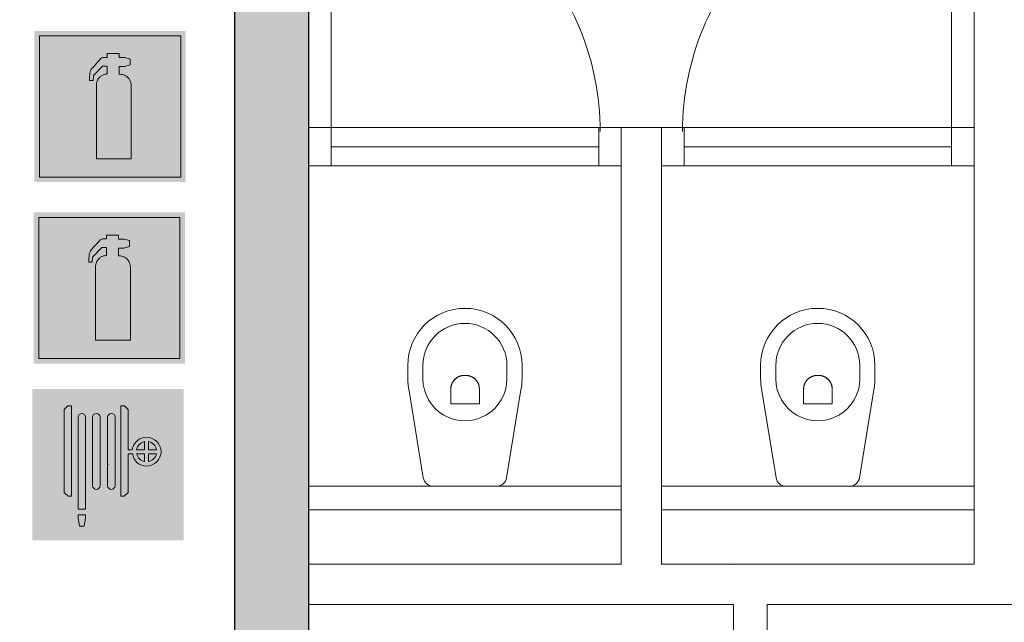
# Model space of a CAD drawing. Header units: millimetres. Extents: x -13022 to 1371524, y -38729 to 632593.
# Tile 88 of 256: x 724920 to 727850, y -18732 to -16938. Entities that reach past the tile are written whole.
import ezdxf

# ---------------------------------------------------------------- set-up
doc = ezdxf.new("R2010")
doc.units = ezdxf.units.MM
doc.header["$LTSCALE"] = 35
doc.set_wipeout_variables(frame=1)
doc.linetypes.add('DASHED', pattern=[200, 100, -100])
for name, color, linetype, lineweight in [('A OPMER', 10, 'Continuous', 50), ('Al65----_beveiliging-inst', 92, 'Continuous', 9), ('brandveiligheid voorzieningen', 10, 'Continuous', 9)]:
    doc.layers.add(name, color=color, linetype=linetype, lineweight=lineweight)
for name, color, linetype in [('LAYER102', 1, 'Continuous'), ('LAYER111', 7, 'Continuous'), ('LAYER22', 7, 'Continuous'), ('LAYER28', 7, 'Continuous'), ('LAYER30', 7, 'Continuous'), ('LAYER31', 7, 'Continuous'), ('LAYER74', 7, 'Continuous')]:
    doc.layers.add(name, color=color, linetype=linetype)
doc.styles.get("Standard").update_dxf_attribs({"font": 'simplex.shx'})

# ---------------------------------------------------------------- blocks, each defined once
blk = doc.blocks.new('Handbrandblusser')
at = {"ltscale": 0.1}
h = blk.add_hatch(color=10, dxfattribs=at)
h.paths.add_polyline_path([(15.58817086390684, 7.19129838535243), (8.58817086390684, 7.191298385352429), (8.58817086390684, 0.1912983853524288), (15.58817086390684, 0.1912983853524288)])
h.paths.add_polyline_path([(11.40672454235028, 1.098164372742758), (13.12900348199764, 1.098164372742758), (13.12900348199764, 4.758457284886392), (13.12677351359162, 4.788704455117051), (13.12008360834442, 4.836965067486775), (13.1104204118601, 4.880023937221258), (13.08886405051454, 4.945816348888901), (13.06414856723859, 4.998700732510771), (13.02586744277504, 5.058231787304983), (12.9868429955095, 5.10755201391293), (12.95413679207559, 5.140689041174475), (12.91511234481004, 5.174693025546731), (12.85471736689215, 5.214862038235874), (12.8034280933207, 5.240967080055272), (12.75566960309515, 5.259943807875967), (12.69731876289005, 5.276512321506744), (12.64287036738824, 5.285856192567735), (12.59604103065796, 5.28951667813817), (12.54084931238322, 5.286337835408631), (12.54084931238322, 5.674156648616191), (12.81457793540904, 5.67415664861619), (13.0845899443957, 5.754687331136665), (13.0845899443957, 6.042806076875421), (12.81532125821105, 6.123336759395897), (12.53954849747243, 6.123336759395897), (12.53954849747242, 6.319943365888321), (11.93857200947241, 6.319943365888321), (11.93857200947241, 6.126611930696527), (11.75088300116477, 6.127189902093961), (11.71873428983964, 6.117557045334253), (11.67878068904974, 6.100892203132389), (11.63603962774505, 6.075461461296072), (11.59274107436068, 6.04087950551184), (11.52677117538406, 5.963623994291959), (11.43701494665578, 5.860263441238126), (11.3073051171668, 5.71442198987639), (11.15195065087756, 5.537081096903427), (11.1285359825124, 5.493347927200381), (11.1142270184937, 5.460018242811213), (11.10103303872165, 5.420716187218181), (11.09192733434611, 5.385170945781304), (11.08560909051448, 5.350011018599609), (11.08282162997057, 5.317451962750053), (11.08207830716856, 5.281714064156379), (11.08300746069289, 5.251563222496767), (11.07384385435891, 5.179348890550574), (11.07204344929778, 5.126432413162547), (11.07018514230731, 5.071814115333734), (11.06888432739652, 4.982228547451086), (11.2439368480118, 4.982228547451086), (11.25973245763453, 5.227384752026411), (11.71483184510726, 5.697949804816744), (11.93857200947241, 5.697949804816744), (11.93857200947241, 5.305699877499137), (11.91645815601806, 5.30415862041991), (11.8861677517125, 5.30107610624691), (11.84937327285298, 5.295007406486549), (11.80533139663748, 5.284411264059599), (11.761289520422, 5.269672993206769), (11.72170758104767, 5.252333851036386), (11.68881554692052, 5.235669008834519), (11.65592351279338, 5.215440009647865), (11.6274914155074, 5.195018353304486), (11.59980264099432, 5.173633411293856), (11.5775029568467, 5.152922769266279), (11.5553891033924, 5.130767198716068), (11.53234609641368, 5.105047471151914), (11.51320553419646, 5.080387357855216), (11.49871073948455, 5.059291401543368), (11.48718923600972, 5.041566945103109), (11.47343776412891, 5.017484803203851), (11.46024378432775, 4.99166874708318), (11.45039475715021, 4.969513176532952), (11.4394307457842, 4.941288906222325), (11.42883839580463, 4.909307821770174), (11.42103350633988, 4.880698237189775), (11.41360027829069, 4.843515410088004), (11.40858284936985, 4.803635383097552), (11.40672454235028, 4.773002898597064)], flags=16)
at = {"layer": 'brandveiligheid voorzieningen', "ltscale": 0.1, "true_color": 0xffffff}
blk.add_hatch(color=7, dxfattribs=at).paths.add_polyline_path([(13.12900348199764, 4.758457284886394), (13.12677351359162, 4.788704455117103), (13.12008360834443, 4.836965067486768), (13.11042041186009, 4.880023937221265), (13.08886405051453, 4.945816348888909), (13.06414856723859, 4.998700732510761), (13.02586744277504, 5.058231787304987), (12.98684299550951, 5.107552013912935), (12.95413679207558, 5.14068904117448), (12.91511234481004, 5.174693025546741), (12.85471736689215, 5.214862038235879), (12.8034280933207, 5.240967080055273), (12.75566960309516, 5.259943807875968), (12.69731876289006, 5.276512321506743), (12.64287036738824, 5.285856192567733), (12.59604103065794, 5.28951667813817), (12.54084931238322, 5.286337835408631), (12.54084931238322, 5.674156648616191), (12.81457793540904, 5.67415664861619), (13.0845899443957, 5.754687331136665), (13.0845899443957, 6.042806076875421), (12.81532125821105, 6.123336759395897), (12.53954849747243, 6.123336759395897), (12.53954849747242, 6.319943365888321), (11.93857200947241, 6.319943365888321), (11.93857200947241, 6.126611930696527), (11.75088300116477, 6.127189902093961), (11.71873428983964, 6.117557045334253), (11.67878068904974, 6.100892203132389), (11.63603962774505, 6.075461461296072), (11.59274107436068, 6.04087950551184), (11.52677117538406, 5.963623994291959), (11.43701494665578, 5.860263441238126), (11.3073051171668, 5.71442198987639), (11.15195065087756, 5.537081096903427), (11.1285359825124, 5.493347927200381), (11.1142270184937, 5.460018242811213), (11.10103303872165, 5.420716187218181), (11.09192733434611, 5.385170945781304), (11.08560909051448, 5.350011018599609), (11.08282162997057, 5.317451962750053), (11.08207830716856, 5.281714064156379), (11.08300746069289, 5.251563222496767), (11.07384385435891, 5.179348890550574), (11.07204344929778, 5.126432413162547), (11.07018514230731, 5.071814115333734), (11.06888432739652, 4.982228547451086), (11.2439368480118, 4.982228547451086), (11.25973245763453, 5.227384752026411), (11.71483184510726, 5.697949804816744), (11.93857200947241, 5.697949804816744), (11.93857200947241, 5.305699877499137), (11.91645815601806, 5.30415862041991), (11.8861677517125, 5.30107610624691), (11.84937327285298, 5.295007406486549), (11.80533139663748, 5.284411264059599), (11.761289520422, 5.269672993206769), (11.72170758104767, 5.252333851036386), (11.68881554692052, 5.235669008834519), (11.65592351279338, 5.215440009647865), (11.6274914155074, 5.195018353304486), (11.59980264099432, 5.173633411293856), (11.5775029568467, 5.152922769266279), (11.5553891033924, 5.130767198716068), (11.53234609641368, 5.105047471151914), (11.51320553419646, 5.080387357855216), (11.49871073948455, 5.059291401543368), (11.48718923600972, 5.041566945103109), (11.47343776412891, 5.017484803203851), (11.46024378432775, 4.99166874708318), (11.45039475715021, 4.969513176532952), (11.4394307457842, 4.941288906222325), (11.42883839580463, 4.909307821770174), (11.42103350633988, 4.880698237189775), (11.41360027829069, 4.843515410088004), (11.40858284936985, 4.803635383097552), (11.40672454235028, 4.773002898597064), (11.40672454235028, 1.098164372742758), (13.12900348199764, 1.098164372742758)])
at = {"color": 10, "lineweight": 5, "ltscale": 0.1}
blk.add_lwpolyline([(11.40672454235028, 1.099223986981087), (11.40672454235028, 4.773002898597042), (11.40858284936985, 4.803635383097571), (11.41360027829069, 4.843515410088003), (11.42103350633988, 4.88069823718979), (11.42883839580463, 4.909307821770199), (11.43943074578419, 4.941288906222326), (11.45039475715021, 4.969513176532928), (11.46024378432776, 4.991668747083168), (11.4734377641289, 5.017484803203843), (11.48718923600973, 5.041566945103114), (11.49871073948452, 5.059291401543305), (11.51320553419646, 5.080387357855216), (11.53234609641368, 5.10504747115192), (11.55538910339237, 5.130767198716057), (11.57750295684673, 5.152922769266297), (11.59980264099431, 5.173633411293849), (11.62749141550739, 5.195018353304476), (11.65592351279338, 5.215440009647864), (11.68881554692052, 5.23566900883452), (11.72170758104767, 5.252333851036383), (11.761289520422, 5.269672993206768), (11.80533139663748, 5.284411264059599), (11.84937327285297, 5.295007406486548), (11.88616775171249, 5.30107610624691), (11.91645815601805, 5.304158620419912), (11.93857200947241, 5.305699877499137), (11.93857200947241, 5.697949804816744), (11.71483184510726, 5.697949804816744), (11.25973245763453, 5.22738475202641), (11.2439368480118, 4.982228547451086), (11.06888432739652, 4.982228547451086), (11.07018514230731, 5.071814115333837), (11.07204344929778, 5.126432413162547), (11.07384385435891, 5.179348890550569), (11.0830074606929, 5.25156322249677), (11.08207830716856, 5.281714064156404), (11.08282162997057, 5.317451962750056), (11.08560909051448, 5.350011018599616), (11.09192733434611, 5.385170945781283), (11.10103303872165, 5.420716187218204), (11.11422701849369, 5.460018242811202), (11.1285359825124, 5.493347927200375), (11.15195065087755, 5.537081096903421), (11.30730511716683, 5.714421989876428), (11.43701494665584, 5.860263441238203), (11.52677117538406, 5.963623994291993), (11.59274107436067, 6.040879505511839), (11.63603962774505, 6.075461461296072), (11.67878068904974, 6.100892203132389), (11.71873428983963, 6.117557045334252), (11.75088300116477, 6.12718990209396), (11.93857200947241, 6.126611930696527), (11.93857200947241, 6.319943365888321), (12.53954849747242, 6.319943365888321), (12.53954849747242, 6.123336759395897), (12.81532125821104, 6.123336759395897), (13.0845899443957, 6.042806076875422), (13.0845899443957, 5.754687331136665), (12.81457793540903, 5.67415664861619), (12.54084931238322, 5.67415664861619), (12.54084931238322, 5.286337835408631), (12.59604103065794, 5.28951667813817), (12.64287036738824, 5.285856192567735), (12.69731876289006, 5.276512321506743), (12.75566960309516, 5.25994380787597), (12.80342809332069, 5.24096708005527), (12.85471736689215, 5.214862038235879), (12.91511234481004, 5.17469302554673), (12.95413679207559, 5.140689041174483), (12.98684299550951, 5.107552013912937), (13.02586744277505, 5.058231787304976), (13.06414856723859, 4.99870073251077), (13.08886405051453, 4.945816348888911), (13.1104204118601, 4.880023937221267), (13.12008360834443, 4.836965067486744), (13.12677351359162, 4.788704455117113), (13.12900348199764, 4.75845728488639), (13.12900348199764, 1.098164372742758), (11.40672454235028, 1.098164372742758)], dxfattribs=at)
at = {"layer": 'Al65----_beveiliging-inst', "color": 7, "true_color": 0xffffff}
blk.add_solid([(8.33817086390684, -0.05870161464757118), (15.83817086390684, -0.05870161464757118), (8.33817086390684, 7.441298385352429), (15.83817086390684, 7.441298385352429)], dxfattribs=at)
at = {"layer": 'brandveiligheid voorzieningen', "color": 10, "ltscale": 0.1}
blk.add_lwpolyline([(8.58817086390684, 0.1912983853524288), (15.58817086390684, 0.1912983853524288), (15.58817086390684, 7.191298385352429), (8.58817086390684, 7.191298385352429)], close=True, dxfattribs=at)
blk = doc.blocks.new('Brandslanghaspel')
at = {"layer": 'brandveiligheid voorzieningen', "true_color": 0xffffff}
h = blk.add_hatch(color=7, dxfattribs=at)
h.paths.add_polyline_path([(-1.813099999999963, 2.182999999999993), (-1.98090000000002, 2.182999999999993), (-2.175299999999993, 2.364000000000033), (-2.175299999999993, 6.484000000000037), (-1.992600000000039, 6.663999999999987), (-1.813099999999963, 6.663999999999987)])
edge = h.paths.add_edge_path()
edge.add_arc((0.1716685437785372, 6.09723145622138), 0.1928873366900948, 92.01095951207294, 177.989040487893)
edge.add_line((-0.02109999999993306, 6.104000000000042), (-0.0213999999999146, 6.104000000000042))
edge.add_line((-0.02139999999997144, 6.104000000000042), (-0.02139999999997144, 2.701999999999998))
edge.add_line((-0.02139999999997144, 2.701999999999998), (-0.0210999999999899, 2.701999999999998))
edge.add_arc((0.1722579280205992, 2.711448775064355), 0.1935886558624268, 182.7976335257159, 267.8217742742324)
edge.add_arc((0.1572870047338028, 2.711391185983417), 0.1935409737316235, 272.2543291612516, 357.2187455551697)
edge.add_line((0.3505999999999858, 2.701999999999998), (0.3514999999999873, 2.701999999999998))
edge.add_line((0.3514999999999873, 2.701999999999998), (0.3514999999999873, 6.104000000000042))
edge.add_line((0.3514999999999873, 6.104000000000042), (0.3505999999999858, 6.104000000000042))
edge.add_arc((0.1577038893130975, 6.097115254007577), 0.1930189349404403, 2.044102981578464, 87.86340990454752)
edge = h.paths.add_edge_path()
edge.add_arc((-0.5786580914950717, 6.097058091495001), 0.193066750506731, 92.0605713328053, 177.9394286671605)
edge.add_line((-0.7716000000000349, 6.104000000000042), (-0.7720000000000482, 6.104000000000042))
edge.add_line((-0.7719999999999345, 6.104000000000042), (-0.7719999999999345, 2.701999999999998))
edge.add_line((-0.7719999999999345, 2.701999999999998), (-0.7715999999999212, 2.701999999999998))
edge.add_arc((-0.5778912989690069, 2.711803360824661), 0.1939566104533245, 182.8971976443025, 267.7222101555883)
edge.add_arc((-0.5932938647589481, 2.711893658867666), 0.1940462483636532, 272.2723529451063, 357.0774452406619)
edge.add_line((-0.3994999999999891, 2.701999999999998), (-0.3992000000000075, 2.701999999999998))
edge.add_line((-0.3992000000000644, 2.701999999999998), (-0.3992000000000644, 6.104000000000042))
edge.add_line((-0.3992000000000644, 6.104000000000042), (-0.3995000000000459, 6.104000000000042))
edge.add_arc((-0.5926308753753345, 6.096865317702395), 0.1932626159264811, 2.115670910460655, 87.91512499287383)
edge = h.paths.add_edge_path()
edge.add_arc((-1.296258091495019, 6.096843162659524), 0.1932744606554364, 91.99902916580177, 177.8778865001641)
edge.add_line((-1.489399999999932, 6.104000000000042), (-1.489399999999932, 1.534999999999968))
edge.add_line((-1.489399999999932, 1.534999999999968), (-1.116599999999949, 1.534999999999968))
edge.add_line((-1.116600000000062, 1.534999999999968), (-1.116600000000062, 6.104000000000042))
edge.add_line((-1.116600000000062, 6.104000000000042), (-1.117300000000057, 6.104000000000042))
edge.add_arc((-1.310265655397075, 6.097045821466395), 0.1930909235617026, 2.06395649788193, 87.84355638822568)
h.paths.add_polyline_path([(-1.115099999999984, 1.101999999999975), (-1.183300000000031, 0.7010000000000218), (-1.422400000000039, 0.7010000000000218), (-1.490300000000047, 1.105000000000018), (-1.490300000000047, 1.263000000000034), (-1.115099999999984, 1.263000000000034)])
edge = h.paths.add_edge_path()
edge.add_line((1.000700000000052, 4.489071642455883), (1.000700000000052, 6.484000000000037))
edge.add_line((1.000700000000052, 6.484000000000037), (0.8176000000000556, 6.663999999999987))
edge.add_line((0.8175999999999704, 6.663999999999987), (0.638499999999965, 6.663999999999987))
edge.add_line((0.6385000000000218, 6.663999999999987), (0.6385000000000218, 2.182999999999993))
edge.add_line((0.6385000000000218, 2.182999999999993), (0.8062000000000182, 2.182999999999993))
edge.add_line((0.8061999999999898, 2.182999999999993), (1.000699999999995, 2.364000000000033))
edge.add_line((1.000700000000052, 2.364000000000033), (1.000700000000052, 4.284999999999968))
edge.add_line((1.000700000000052, 4.284999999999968), (1.222800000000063, 4.284999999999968))
edge.add_arc((1.886564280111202, 4.339630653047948), 0.6660086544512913, 184.7050839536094, 271.9304783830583)
edge.add_arc((1.880673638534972, 4.423703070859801), 0.7502380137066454, 272.1638024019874, 357.8838316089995)
edge.add_arc((1.881752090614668, 4.368336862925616), 0.7491588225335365, 2.116161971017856, 87.9156160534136)
edge.add_arc((1.931546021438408, 4.376156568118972), 0.7411864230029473, 91.74313928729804, 171.2428322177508)
edge.add_arc((1.018200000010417, -221.5109638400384), 226.0000361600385, 89.95416337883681, 90.00443661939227)
edge = h.paths.add_edge_path(flags=16)
edge.add_line((1.802599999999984, 4.284999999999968), (1.802599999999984, 3.899999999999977))
edge.add_arc((1.920998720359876, 4.40720147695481), 0.5208373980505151, 193.5695191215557, 256.860438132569, ccw=False)
edge.add_line((1.414700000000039, 4.284999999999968), (1.802600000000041, 4.284999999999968))
edge = h.paths.add_edge_path(flags=16)
edge.add_line((1.802599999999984, 4.890999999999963), (1.802599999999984, 4.489000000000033))
edge.add_line((1.802599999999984, 4.489000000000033), (1.41119999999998, 4.489000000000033))
edge.add_arc((1.921221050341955, 4.383967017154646), 0.5207239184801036, 103.16759908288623, 168.3632784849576, ccw=False)
edge = h.paths.add_edge_path(flags=16)
edge.add_arc((1.898736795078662, 4.385323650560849), 0.5189254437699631, 11.52470556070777, 78.04824712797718)
edge.add_line((2.006200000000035, 4.893000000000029), (2.006200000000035, 4.489000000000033))
edge.add_line((2.006199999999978, 4.489000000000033), (2.407199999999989, 4.489000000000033))
edge = h.paths.add_edge_path(flags=16)
edge.add_arc((1.897128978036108, 4.407672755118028), 0.5212128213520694, 282.0792177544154, 346.3871435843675)
edge.add_line((2.403700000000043, 4.284999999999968), (2.006200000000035, 4.284999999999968))
edge.add_line((2.006200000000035, 4.284999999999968), (2.006200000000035, 3.898000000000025))
at = {"layer": 'Al65----_beveiliging-inst', "color": 7, "true_color": 0xffffff}
blk.add_solid([(-3.75, 0), (3.75, 0), (-3.75, 7.5), (3.75, 7.5)], dxfattribs=at)
blk.add_solid([(-3.75, 0), (3.75, 0), (-3.75, 7.5), (3.75, 7.5)], dxfattribs=at)
at = {"layer": 'Al65----_beveiliging-inst', "color": 10}
blk.add_solid([(-3.5, 0.25), (3.5, 0.25), (-3.5, 7.25), (3.5, 7.25)], dxfattribs=at)
at = {"layer": 'brandveiligheid voorzieningen', "color": 7, "true_color": 0xffffff}
for points in [[(-2.175299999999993, 6.484000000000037), (-1.992599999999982, 6.663999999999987)], [(-2.175299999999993, 2.364000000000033), (-2.175299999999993, 6.484000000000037)], [(-1.992600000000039, 6.663999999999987), (-1.81310000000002, 6.663999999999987)], [(-1.813099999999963, 6.663999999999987), (-1.813099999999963, 2.182999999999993)], [(0.8175999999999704, 6.663999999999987), (0.638499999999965, 6.663999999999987)], [(0.6385000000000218, 6.663999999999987), (0.6385000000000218, 2.182999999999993)], [(1.000700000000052, 6.484000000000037), (0.8176000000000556, 6.663999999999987)], [(1.000700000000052, 4.489071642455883), (1.000700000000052, 6.484000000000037)], [(-1.489399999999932, 6.104000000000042), (-1.489399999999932, 1.534999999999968)], [(-1.116600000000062, 6.104000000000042), (-1.117300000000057, 6.104000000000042)], [(-1.116600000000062, 1.534999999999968), (-1.116600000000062, 6.104000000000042)], [(-0.7716000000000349, 6.104000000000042), (-0.7720000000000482, 6.104000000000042)], [(-0.7719999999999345, 6.104000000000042), (-0.7719999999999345, 2.701999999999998)], [(-0.3992000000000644, 6.104000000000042), (-0.3995000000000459, 6.104000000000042)], [(-0.3992000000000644, 2.701999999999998), (-0.3992000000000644, 6.104000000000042)], [(-0.02109999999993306, 6.104000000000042), (-0.0213999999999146, 6.104000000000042)], [(-0.02139999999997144, 6.104000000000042), (-0.02139999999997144, 2.701999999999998)], [(0.3514999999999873, 6.104000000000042), (0.3505999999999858, 6.104000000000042)], [(0.3514999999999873, 2.701999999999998), (0.3514999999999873, 6.104000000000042)], [(1.802599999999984, 4.890999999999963), (1.802599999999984, 4.489000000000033)], [(2.006200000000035, 4.489000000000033), (2.006200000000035, 4.893000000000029)], [(1.802599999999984, 4.489000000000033), (1.41119999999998, 4.489000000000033)], [(2.407199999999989, 4.489000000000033), (2.006199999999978, 4.489000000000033)], [(1.000700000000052, 2.364000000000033), (1.000700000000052, 4.284999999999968)], [(1.000700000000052, 4.284999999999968), (1.222800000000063, 4.284999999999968)], [(1.414700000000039, 4.284999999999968), (1.802600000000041, 4.284999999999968)], [(1.802599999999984, 4.284999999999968), (1.802599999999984, 3.899999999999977)], [(2.006200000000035, 3.898000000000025), (2.006200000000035, 4.284999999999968)], [(2.006200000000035, 4.284999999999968), (2.403700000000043, 4.284999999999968)], [(-0.7719999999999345, 2.701999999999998), (-0.7715999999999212, 2.701999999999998)], [(-0.3994999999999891, 2.701999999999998), (-0.3992000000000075, 2.701999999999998)], [(-0.02139999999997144, 2.701999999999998), (-0.0210999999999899, 2.701999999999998)], [(0.3505999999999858, 2.701999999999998), (0.3514999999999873, 2.701999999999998)], [(-1.98090000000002, 2.182999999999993), (-2.17530000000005, 2.364000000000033)], [(-1.813099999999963, 2.182999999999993), (-1.980899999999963, 2.182999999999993)], [(0.6385000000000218, 2.182999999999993), (0.8062000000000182, 2.182999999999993)], [(0.8061999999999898, 2.182999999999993), (1.000699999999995, 2.364000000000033)], [(-1.489399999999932, 1.534999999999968), (-1.116599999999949, 1.534999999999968)], [(-1.490300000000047, 1.105000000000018), (-1.490300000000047, 1.263000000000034)], [(-1.490300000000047, 1.263000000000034), (-1.115100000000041, 1.263000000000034)], [(-1.422400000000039, 0.7010000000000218), (-1.490300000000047, 1.105000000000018)], [(-1.115099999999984, 1.101999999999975), (-1.183299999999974, 0.7010000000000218)], [(-1.115099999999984, 1.263000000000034), (-1.115099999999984, 1.101999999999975)], [(-1.183300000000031, 0.7010000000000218), (-1.422400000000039, 0.7010000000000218)]]:
    blk.add_lwpolyline(points, dxfattribs=at)
for points in [[(-1.30299999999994, 6.289999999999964, 0.3932999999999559), (-1.48939999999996, 6.104000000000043)], [(-1.117299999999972, 6.104000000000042, 0.3927999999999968), (-1.302999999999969, 6.289999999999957)], [(-0.5855999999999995, 6.289999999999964, 0.3932999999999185), (-0.7716000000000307, 6.104000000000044)], [(-0.3994999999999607, 6.104000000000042, 0.3929000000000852), (-0.5855999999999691, 6.290000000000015)], [(0.1648999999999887, 6.289999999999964, 0.3937999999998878), (-0.02110000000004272, 6.104000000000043)], [(0.3506000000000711, 6.104000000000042, 0.3929999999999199), (0.1649000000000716, 6.289999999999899)], [(1.908999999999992, 5.116999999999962, 0.361500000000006), (1.199000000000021, 4.489000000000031)], [(1.411200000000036, 4.489000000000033, -0.2924000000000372), (1.802600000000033, 4.890999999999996)], [(2.630400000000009, 4.395999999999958, 0.392899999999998), (1.908999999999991, 5.116999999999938)], [(2.006199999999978, 4.893000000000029, -0.2987000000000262), (2.407199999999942, 4.489000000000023)], [(1.199000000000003, 4.489000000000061, 0.0002193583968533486), (1.000699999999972, 4.489071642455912)], [(1.908999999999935, 3.673999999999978, 0.3925000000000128), (2.630399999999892, 4.39599999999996)], [(1.222799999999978, 4.284999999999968, 0.400099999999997), (1.908999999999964, 3.673999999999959)], [(1.802599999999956, 3.899999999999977, -0.2833999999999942), (1.414699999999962, 4.28499999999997)], [(2.403699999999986, 4.284999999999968, -0.288199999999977), (2.006199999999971, 3.898000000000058)], [(-0.7715999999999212, 2.701999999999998, 0.3880000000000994), (-0.5855999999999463, 2.517999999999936)], [(-0.5855999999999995, 2.518000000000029, 0.3878999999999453), (-0.399499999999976, 2.701999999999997)], [(-0.02109999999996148, 2.701999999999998, 0.3889999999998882), (0.1649000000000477, 2.518000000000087)], [(0.1649000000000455, 2.518000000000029, 0.3887000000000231), (0.3506000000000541, 2.701999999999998)]]:
    blk.add_lwpolyline(points, format="xyb", dxfattribs=at)
blk.add_point((4.999999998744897e-05, 3.75), dxfattribs=at)

msp = doc.modelspace()

# ---------------------------------------------------------------- linework, layer by layer
at = {"layer": 'LAYER30', "color": 7, "linetype": 'Continuous', "lineweight": 18}
msp.add_lwpolyline([(725780.2200916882, -17259.14729650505), (725847.2200916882, -17259.14729650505), (725847.2200916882, -17373.14729650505), (725780.2200916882, -17373.14729650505)], close=True, dxfattribs=at)
for points in [[(725847.2200916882, -17259.14729650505), (726643.2200916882, -17259.14729650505)], [(726897.2200916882, -17259.14729650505), (727693.2200916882, -17259.14729650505)], [(725847.2200916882, -17316.14729650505), (726643.2200916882, -17316.14729650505)], [(726897.2200916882, -17316.14729650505), (727693.2200916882, -17316.14729650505)], [(725847.2200916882, -17373.14729650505), (726643.2200916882, -17373.14729650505)], [(726897.2200916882, -17373.14729650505), (727693.2200916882, -17373.14729650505)]]:
    msp.add_lwpolyline(points, dxfattribs=at)
at = {"layer": 'LAYER31', "color": 7, "linetype": 'Continuous', "lineweight": 18}
for points in [[(725847.2200916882, -17270.52504308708), (725847.2200916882, -16470.13447912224, -0.4142136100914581), (726647.5950916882, -17270.52504308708)], [(727693.2200916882, -17270.52504308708), (727693.2200916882, -16470.13447912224, 0.4142136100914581), (726892.8138416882, -17270.52504308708)]]:
    msp.add_lwpolyline(points, format="xyb", dxfattribs=at)

# ---------------------------------------------------------------- block references
at = {"ltscale": 0.1, "xscale": 60, "yscale": 60, "zscale": 60}
for p in [(724464.153580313, -17417.88795495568), (724461.890572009, -17958.40427310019)]:
    msp.add_blockref('Handbrandblusser', p, dxfattribs=at)
at = {"layer": 'A OPMER', "ltscale": 0.1, "xscale": 60, "yscale": 60, "zscale": 60}
msp.add_blockref('Brandslanghaspel', (725183.3705384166, -18487.59063463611), dxfattribs=at)

# ---------------------------------------------------------------- wipeouts: each hides what was drawn before it
at = {"linetype": 'Continuous', "lineweight": 0}
for points in [[(727880.2200916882, -18559.14729650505), (727820.2200916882, -18619.14729650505), (727760.2200916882, -18559.14729650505), (727760.2200916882, -15489.147296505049), (727820.2200916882, -15489.147296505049), (727880.2200916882, -15489.147296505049)], [(727044.2200916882, -18679.14436681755), (727094.2200916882, -18619.14729650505), (727144.2200916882, -18679.14436681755), (727144.2200916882, -19672.13948400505), (727094.2200916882, -19722.13948400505), (727044.2200916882, -19772.13948400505)]]:
    msp.add_wipeout(points, dxfattribs=at).dxf.layer = 'LAYER111'

# ---------------------------------------------------------------- next in the draw order: linework, layer by layer
at = {"layer": 'LAYER102', "color": 7, "linetype": 'Continuous', "lineweight": 18}
for points in [[(727760.2200916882, -18559.14729650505), (727760.2200916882, -15489.14729650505)], [(727044.2200916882, -19772.13948400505), (727044.2200916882, -18679.14436681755)], [(727144.2200916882, -18679.14436681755), (727144.2200916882, -19672.13948400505)]]:
    msp.add_lwpolyline(points, dxfattribs=at)
at = {"layer": 'LAYER30', "color": 7, "linetype": 'Continuous', "lineweight": 18}
msp.add_lwpolyline([(727693.2200916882, -17259.14729650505), (727760.2200916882, -17259.14729650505), (727760.2200916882, -17373.14729650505), (727693.2200916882, -17373.14729650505)], close=True, dxfattribs=at)

# ---------------------------------------------------------------- next in the draw order: wipeouts: each hides what was drawn before it
at = {"linetype": 'Continuous', "lineweight": 0}
msp.add_wipeout([(727820.2200916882, -18679.14729650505), (727820.2200916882, -18619.14729650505), (727880.2200916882, -18559.14729650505), (727919.2200916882, -18559.14729650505), (727969.2200916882, -18619.14729650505), (727919.2200916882, -18679.14729650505)], dxfattribs=at).dxf.layer = 'LAYER111'

# ---------------------------------------------------------------- next in the draw order: linework, layer by layer
at = {"layer": 'LAYER102', "color": 7, "linetype": 'Continuous', "lineweight": 18}
msp.add_lwpolyline([(727919.2200916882, -18679.14729650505), (727820.2200916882, -18679.14729650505)], dxfattribs=at)

# ---------------------------------------------------------------- next in the draw order: wipeouts: each hides what was drawn before it
at = {"linetype": 'Continuous', "lineweight": 0}
msp.add_wipeout([(726770.2200916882, -18679.14729650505), (726770.2200916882, -18619.14729650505), (726830.2200916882, -18559.14729650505), (727044.2200916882, -18559.14729650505), (727094.2200916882, -18619.14729650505), (727044.2200916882, -18679.14729650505)], dxfattribs=at).dxf.layer = 'LAYER111'

# ---------------------------------------------------------------- next in the draw order: linework, layer by layer
at = {"layer": 'LAYER102', "color": 7, "linetype": 'Continuous', "lineweight": 18}
for points in [[(726830.2200916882, -18559.14729650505), (727044.2200916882, -18559.14729650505)], [(727044.2200916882, -18679.14729650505), (726770.2200916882, -18679.14729650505)]]:
    msp.add_lwpolyline(points, dxfattribs=at)
at = {"layer": 'LAYER102', "color": 7, "linetype": 'DASHED', "lineweight": 18}
msp.add_lwpolyline([(727044.2200916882, -19772.13948400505), (727044.2200916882, -18679.14436681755)], dxfattribs=at)

# ---------------------------------------------------------------- next in the draw order: wipeouts: each hides what was drawn before it
at = {"linetype": 'Continuous', "lineweight": 0}
for points in [[(725780.2200916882, -18679.14729650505), (725780.2200916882, -18619.14729650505), (725780.2200916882, -18559.14729650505), (726710.2200916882, -18559.14729650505), (726770.2200916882, -18619.14729650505), (726770.2200916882, -18679.14729650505)], [(727144.2200916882, -18559.15022619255), (727094.2200916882, -18619.14729650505), (727044.2200916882, -18559.15022619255), (727044.2200916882, -18559.14729650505), (727094.2200916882, -18559.14729650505), (727144.2200916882, -18559.14729650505)]]:
    msp.add_wipeout(points, dxfattribs=at).dxf.layer = 'LAYER111'

# ---------------------------------------------------------------- next in the draw order: linework, layer by layer
at = {"layer": 'LAYER102', "color": 7, "linetype": 'Continuous', "lineweight": 18}
for points in [[(725780.2200916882, -18559.14729650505), (726710.2200916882, -18559.14729650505)], [(725780.2200916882, -18679.14729650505), (725780.2200916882, -18619.14729650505), (725780.2200916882, -18559.14729650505)], [(727044.2200916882, -18559.14729650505), (727094.2200916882, -18559.14729650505), (727144.2200916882, -18559.14729650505)], [(726770.2200916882, -18679.14729650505), (725780.2200916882, -18679.14729650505)]]:
    msp.add_lwpolyline(points, dxfattribs=at)
at = {"layer": 'LAYER102', "color": 7, "linetype": 'DASHED', "lineweight": 18}
for points in [[(725780.2200916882, -18679.14729650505), (725780.2200916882, -18619.14729650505), (725780.2200916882, -18559.14729650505)], [(726770.2200916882, -18679.14729650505), (725780.2200916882, -18679.14729650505)], [(727044.2200916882, -18679.14729650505), (726770.2200916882, -18679.14729650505)]]:
    msp.add_lwpolyline(points, dxfattribs=at)
at = {"layer": 'LAYER102', "color": 7, "linetype": 'Continuous', "lineweight": 0}
msp.add_point((727044.2200916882, -18559.15022619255), dxfattribs=at)
msp.add_point((727044.2200916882, -18559.15022619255), dxfattribs=at)

# ---------------------------------------------------------------- next in the draw order: wipeouts: each hides what was drawn before it
at = {"linetype": 'Continuous', "lineweight": 0}
for points in [[(726830.2200916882, -18559.14729650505), (726770.2200916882, -18619.14729650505), (726710.2200916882, -18559.14729650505), (726710.2200916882, -17259.14729650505), (726770.2200916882, -17259.14729650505), (726830.2200916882, -17259.14729650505)], [(727144.2200916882, -18679.14729650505), (727094.2200916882, -18619.14729650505), (727144.2200916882, -18559.14729650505), (727760.2200916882, -18559.14729650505), (727820.2200916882, -18619.14729650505), (727820.2200916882, -18679.14729650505)]]:
    msp.add_wipeout(points, dxfattribs=at).dxf.layer = 'LAYER111'

# ---------------------------------------------------------------- next in the draw order: linework, layer by layer
at = {"layer": 'LAYER102', "color": 7, "linetype": 'Continuous', "lineweight": 18}
for points in [[(726710.2200916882, -18559.14729650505), (726710.2200916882, -17259.14729650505)], [(726710.2200916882, -17259.14729650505), (726770.2200916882, -17259.14729650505), (726830.2200916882, -17259.14729650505)], [(726830.2200916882, -17259.14729650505), (726830.2200916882, -18559.14729650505)], [(727144.2200916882, -18559.14729650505), (727760.2200916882, -18559.14729650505)], [(727820.2200916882, -18679.14729650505), (727144.2200916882, -18679.14729650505)]]:
    msp.add_lwpolyline(points, dxfattribs=at)
at = {"layer": 'LAYER102', "color": 7, "linetype": 'DASHED', "lineweight": 18}
for points in [[(726710.2200916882, -17259.14729650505), (726770.2200916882, -17259.14729650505), (726830.2200916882, -17259.14729650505)], [(725780.2200916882, -18559.14729650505), (726710.2200916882, -18559.14729650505)], [(726830.2200916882, -18559.14729650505), (727044.2200916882, -18559.14729650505)], [(727044.2200916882, -18559.14729650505), (727094.2200916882, -18559.14729650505), (727144.2200916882, -18559.14729650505)], [(727144.2200916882, -18559.14729650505), (727760.2200916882, -18559.14729650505)], [(727144.2200916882, -18679.14436681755), (727144.2200916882, -19672.13948400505)], [(727820.2200916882, -18679.14729650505), (727144.2200916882, -18679.14729650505)], [(727919.2200916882, -18679.14729650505), (727820.2200916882, -18679.14729650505)]]:
    msp.add_lwpolyline(points, dxfattribs=at)
at = {"layer": 'LAYER30', "color": 7, "linetype": 'Continuous', "lineweight": 18}
for points in [[(726643.2200916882, -17259.14729650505), (726710.2200916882, -17259.14729650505), (726710.2200916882, -17373.14729650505), (726643.2200916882, -17373.14729650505)], [(726830.2200916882, -17259.14729650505), (726897.2200916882, -17259.14729650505), (726897.2200916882, -17373.14729650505), (726830.2200916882, -17373.14729650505)]]:
    msp.add_lwpolyline(points, close=True, dxfattribs=at)

# ---------------------------------------------------------------- next in the draw order: wipeouts: each hides what was drawn before it
at = {"linetype": 'Continuous', "lineweight": 0}
for points in [[(725780.2200916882, -18397.14729650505), (725780.2200916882, -18327.14729650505), (726710.2200916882, -18327.14729650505), (726710.2200916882, -18397.14729650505)], [(726830.2200916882, -18397.14729650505), (726830.2200916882, -18327.14729650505), (727760.2200916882, -18327.14729650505), (727760.2200916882, -18397.14729650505)]]:
    msp.add_wipeout(points, dxfattribs=at).dxf.layer = 'LAYER111'

# ---------------------------------------------------------------- next in the draw order: hatches: boundary and pattern name
at = {"layer": 'LAYER111', "linetype": 'Continuous', "lineweight": 5}
msp.add_hatch(color=254, dxfattribs=at).paths.add_polyline_path([(725560.2200916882, -15231.44417150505), (725780.2200916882, -15231.44417150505), (725780.2200916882, -27668.65510900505), (725560.2200916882, -27668.65510900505)], flags=0)

# ---------------------------------------------------------------- next in the draw order: linework, layer by layer
at = {"layer": 'LAYER102', "color": 7, "linetype": 'DASHED', "lineweight": 18}
for points in [[(727760.2200916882, -18559.14729650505), (727760.2200916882, -15489.14729650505)], [(726710.2200916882, -18559.14729650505), (726710.2200916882, -17259.14729650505)], [(726830.2200916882, -17259.14729650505), (726830.2200916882, -18559.14729650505)]]:
    msp.add_lwpolyline(points, dxfattribs=at)
at = {"layer": 'LAYER22', "color": 7, "linetype": 'Continuous', "lineweight": 18}
for points in [[(725780.2200916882, -18397.14729650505), (725780.2200916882, -18327.14729650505), (726710.2200916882, -18327.14729650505), (726710.2200916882, -18397.14729650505)], [(726830.2200916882, -18397.14729650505), (726830.2200916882, -18327.14729650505), (727760.2200916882, -18327.14729650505), (727760.2200916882, -18397.14729650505)]]:
    msp.add_lwpolyline(points, close=True, dxfattribs=at)
at = {"layer": 'LAYER28', "color": 7, "linetype": 'Continuous', "lineweight": 25}
msp.add_lwpolyline([(725560.2200916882, -15231.44417150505), (725780.2200916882, -15231.44417150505), (725780.2200916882, -27668.65510900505), (725560.2200916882, -27668.65510900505)], close=True, dxfattribs=at)

# ---------------------------------------------------------------- next in the draw order: wipeouts: each hides what was drawn before it
at = {"linetype": 'Continuous', "lineweight": 0}
for points in [[(726245.2200916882, -18327.14729650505), (726150.7200916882, -18327.14729650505), (726140.3607166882, -18325.30354650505), (726131.2825916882, -18319.99885900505), (726124.5950916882, -18311.885333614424), (726121.1107166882, -18301.9602847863), (726079.0013416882, -18042.83479650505), (726076.1575916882, -18025.08949621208), (726075.2200916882, -18007.143756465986), (726075.2200916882, -17967.14729650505), (726076.7982166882, -17943.99898107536), (726081.5169666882, -17921.281817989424), (726089.2982166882, -17899.41908605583), (726099.9700916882, -17878.81801183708), (726113.3450916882, -17859.862323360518), (726129.1888416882, -17842.905170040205), (726147.1888416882, -17828.262408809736), (726167.0013416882, -17816.206805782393), (726188.2982166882, -17806.962970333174), (726210.6263416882, -17800.703021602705), (726233.6263416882, -17797.54359777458), (726256.8138416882, -17797.54359777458), (726279.8138416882, -17800.703021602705), (726302.1419666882, -17806.962909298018), (726323.4388416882, -17816.206805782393), (726343.2513416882, -17828.262408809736), (726361.2513416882, -17842.905170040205), (726377.0950916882, -17859.862323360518), (726390.4700916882, -17878.81801183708), (726401.1419666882, -17899.41908605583), (726408.9232166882, -17921.281817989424), (726413.6419666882, -17943.998920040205), (726415.2200916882, -17967.14729650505), (726415.2200916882, -18007.14729650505), (726414.0794666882, -18026.748248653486), (726410.7044666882, -18046.08772619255), (726369.2825916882, -18301.94026525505), (726365.8138416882, -18311.86506994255), (726359.1107166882, -18319.979083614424), (726350.0325916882, -18325.283771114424), (726339.6888416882, -18327.126666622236)], [(727295.2200916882, -18327.14729650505), (727200.7200916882, -18327.14729650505), (727190.3607166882, -18325.30354650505), (727181.2825916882, -18319.99885900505), (727174.5950916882, -18311.885333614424), (727171.1107166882, -18301.9602847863), (727129.0013416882, -18042.83479650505), (727126.1575916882, -18025.08949621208), (727125.2200916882, -18007.143756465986), (727125.2200916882, -17967.14729650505), (727126.7982166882, -17943.99898107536), (727131.5169666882, -17921.281817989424), (727139.2982166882, -17899.41908605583), (727149.9700916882, -17878.81801183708), (727163.3450916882, -17859.862323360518), (727179.1888416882, -17842.905170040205), (727197.1888416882, -17828.262408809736), (727217.0013416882, -17816.206805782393), (727238.2982166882, -17806.962970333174), (727260.6263416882, -17800.703021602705), (727283.6263416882, -17797.54359777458), (727306.8138416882, -17797.54359777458), (727329.8138416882, -17800.703021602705), (727352.1419666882, -17806.962909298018), (727373.4388416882, -17816.206805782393), (727393.2513416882, -17828.262408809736), (727411.2513416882, -17842.905170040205), (727427.0950916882, -17859.862323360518), (727440.4700916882, -17878.81801183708), (727451.1419666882, -17899.41908605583), (727458.9232166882, -17921.281817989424), (727463.6419666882, -17943.998920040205), (727465.2200916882, -17967.14729650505), (727465.2200916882, -18007.14729650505), (727464.0794666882, -18026.748248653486), (727460.7044666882, -18046.08772619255), (727419.2825916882, -18301.94026525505), (727415.8138416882, -18311.86506994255), (727409.1107166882, -18319.979083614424), (727400.0325916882, -18325.283771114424), (727389.6888416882, -18327.126666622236)]]:
    msp.add_wipeout(points, dxfattribs=at).dxf.layer = 'LAYER111'

# ---------------------------------------------------------------- next in the draw order: linework, layer by layer
at = {"layer": 'LAYER22', "color": 7, "linetype": 'DASHED', "lineweight": 18}
for points in [[(725780.2200916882, -18397.14729650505), (725780.2200916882, -18327.14729650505), (726710.2200916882, -18327.14729650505), (726710.2200916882, -18397.14729650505)], [(726830.2200916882, -18397.14729650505), (726830.2200916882, -18327.14729650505), (727760.2200916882, -18327.14729650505), (727760.2200916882, -18397.14729650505)]]:
    msp.add_lwpolyline(points, close=True, dxfattribs=at)
at = {"layer": 'LAYER74', "color": 7, "linetype": 'Continuous', "lineweight": 13}
for points in [[(726245.2200916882, -18327.14729650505), (726150.7200916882, -18327.14729650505, -0.3677696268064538), (726121.1263416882, -18301.9602847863), (726079.0013416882, -18042.83479650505, -0.0529274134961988), (726075.2200916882, -18007.14534338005), (726075.2200916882, -17967.14729650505, -0.9999999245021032), (726415.2200916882, -17967.14729650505), (726415.2200916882, -18007.14729650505, -0.0578427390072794), (726410.6888416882, -18046.08772619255), (726369.2825916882, -18301.94026525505, -0.3679694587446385), (726339.6888416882, -18327.14790685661)], [(727295.2200916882, -18327.14729650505), (727200.7200916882, -18327.14729650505, -0.3677696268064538), (727171.1263416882, -18301.9602847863), (727129.0013416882, -18042.83479650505, -0.0529274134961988), (727125.2200916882, -18007.14534338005), (727125.2200916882, -17967.14729650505, -0.9999999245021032), (727465.2200916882, -17967.14729650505), (727465.2200916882, -18007.14729650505, -0.0578427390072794), (727460.6888416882, -18046.08772619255), (727419.2825916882, -18301.94026525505, -0.3679694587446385), (727389.6888416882, -18327.14790685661)], [(726370.2200916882, -18007.14729650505, -1.000000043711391), (726120.2200916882, -18007.14729650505), (726120.2200916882, -17967.14729650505, -0.9999999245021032), (726370.2200916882, -17967.14729650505)], [(727420.2200916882, -18007.14729650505, -1.000000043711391), (727170.2200916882, -18007.14729650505), (727170.2200916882, -17967.14729650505, -0.9999999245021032), (727420.2200916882, -17967.14729650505)], [(726288.1888416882, -18082.14729650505), (726203.1888416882, -18082.14729650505), (726203.1888416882, -18037.14729650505, -0.4142135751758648), (726243.1888416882, -17997.14729650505), (726248.1888416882, -17997.14729650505, -0.4142136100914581), (726288.1888416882, -18037.14729650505)], [(727338.1888416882, -18082.14729650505), (727253.1888416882, -18082.14729650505), (727253.1888416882, -18037.14729650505, -0.4142135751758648), (727293.1888416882, -17997.14729650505), (727298.1888416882, -17997.14729650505, -0.4142136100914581), (727338.1888416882, -18037.14729650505)]]:
    msp.add_lwpolyline(points, format="xyb", close=True, dxfattribs=at)
at = {"layer": 'LAYER74', "color": 7, "linetype": 'DASHED', "lineweight": 13}
for points in [[(726288.1888416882, -18082.14729650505), (726203.1888416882, -18082.14729650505), (726203.1888416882, -18037.14729650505, -0.4142135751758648), (726243.1888416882, -17997.14729650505), (726248.1888416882, -17997.14729650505, -0.4142136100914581), (726288.1888416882, -18037.14729650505)], [(727338.1888416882, -18082.14729650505), (727253.1888416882, -18082.14729650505), (727253.1888416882, -18037.14729650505, -0.4142135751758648), (727293.1888416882, -17997.14729650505), (727298.1888416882, -17997.14729650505, -0.4142136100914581), (727338.1888416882, -18037.14729650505)]]:
    msp.add_lwpolyline(points, format="xyb", close=True, dxfattribs=at)

# ---------------------------------------------------------------- next in the draw order: texts
at = {"layer": 'LAYER102', "color": 7, "linetype": 'Continuous', "lineweight": 0, "insert": (830662.3518858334, -17770.88053156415), "char_height": 162, "attachment_point": 7, "line_spacing_factor": 1.333333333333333}
msp.add_mtext('\\pi-556.84;{\\fArial|b1|i0|c0|p34;\\H1.2346x;museum\\fArial|b0|i0|c0|p34;\\H0.81x;\\P\\pi-925.11;bijeenkomstfunctie\\P\\pi-398.32;85,8 m2}', dxfattribs=at)

doc.saveas('drawing.dxf')
